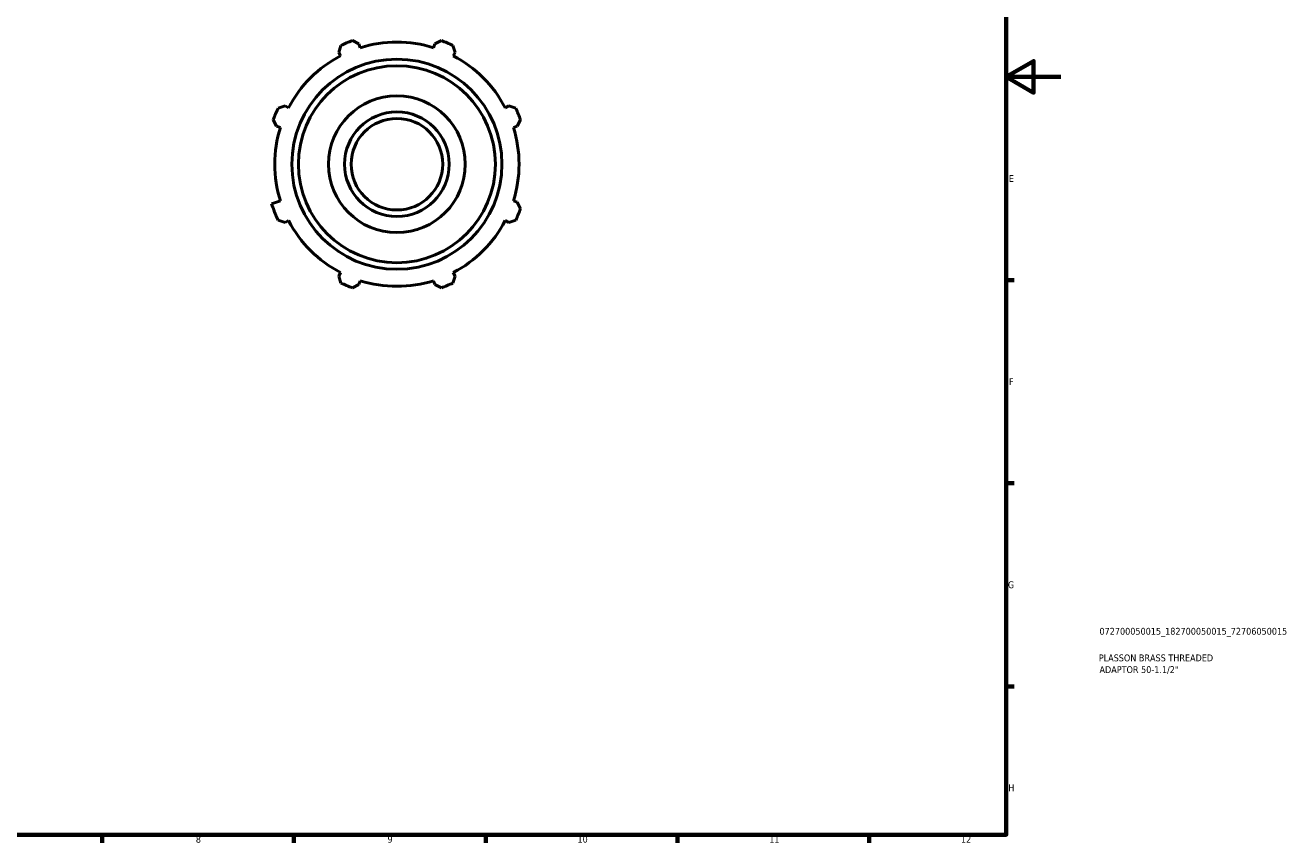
# Model space of a CAD drawing. Header units: millimetres. Extents: x 0 to 925, y 0 to 594.
# Tile 3 of 4: x 462 to 925, y 17 to 316. Entities that reach past the tile are written whole.
import ezdxf

# ---------------------------------------------------------------- set-up
doc = ezdxf.new("R2010")
doc.units = ezdxf.units.MM
for name, color, linetype, lineweight in [('Border (ISO)', 7, 'Continuous', 70), ('Title (ISO)', 7, 'Continuous', 50), ('Visible (ISO)', 7, 'Continuous', 50)]:
    doc.layers.add(name, color=color, linetype=linetype, lineweight=lineweight)
doc.styles.add('Note Text (ISO)', font='tahoma.ttf')

# ---------------------------------------------------------------- blocks, each defined once
blk = doc.blocks.new('Borders Default Border')
at = {"layer": 'Border (ISO)'}
for p, q in [((821, 222.75), (823.9, 222.75)), ((821, 148.5), (823.9, 148.5)), ((821, 74.25), (823.9, 74.25)), ((490.58, 20), (490.58, 17.1)), ((560.67, 20), (560.67, 17.1)), ((630.75, 20), (630.75, 17.1)), ((700.83, 20), (700.83, 17.1)), ((770.92, 20), (770.92, 17.1))]:
    blk.add_line(p, q, dxfattribs=at)
at = {"layer": 'Border (ISO)', "flags": 128}
for points in [[(20, 20), (20, 574), (821, 574), (821, 20), (20, 20)], [(841, 297), (821, 297), (831, 302.77), (831, 291.23), (821, 297)]]:
    blk.add_lwpolyline(points, dxfattribs=at)
at = {"layer": 'Border (ISO)', "color": 232, "true_color": 0xca0064, "char_height": 2.5, "attachment_point": 7, "style": 'Note Text (ISO)'}
for s, insert in [('E', (821.94, 258.63)), ('F', (822, 184.38)), ('G', (821.61, 110.08)), ('H', (821.74, 35.88)), ('8', (524.81, 17.04)), ('9', (594.88, 17.05)), ('10', (664.29, 17.05)), ('11', (734.37, 17.1)), ('12', (804.46, 17.1))]:
    blk.add_mtext(s, dxfattribs=dict(at, insert=insert))
blk = doc.blocks.new('Title Blocks ISO')
at = {"layer": 'Title (ISO)', "color": 232, "true_color": 0xca0064, "style": 'Note Text (ISO)'}
for tag, p in [('PART_NUMBER_001', (34.08, 73.13)), ('DESCRIPTION_001', (33.84, 63.4)), ('DESCRIPTION_002', (34.09, 59.12))]:
    blk.add_attdef(tag, p, '', height=2.5, dxfattribs=at)

msp = doc.modelspace()

# ---------------------------------------------------------------- linework, layer by layer
at = {"layer": 'Visible (ISO)'}
for p, q in [((582.041, 310.269), (584.438, 309.052)), ((612.151, 309.052), (614.548, 310.269)), ((577.017, 305.978), (577.851, 308.533)), ((577.017, 305.978), (577.682, 304.7)), ((584.871, 307.678), (584.438, 309.052)), ((612.151, 309.052), (611.718, 307.678)), ((618.738, 308.533), (619.572, 305.978)), ((618.907, 304.7), (619.572, 305.978)), ((554.866, 285.548), (557.421, 286.382)), ((558.698, 285.717), (557.421, 286.382)), ((639.168, 286.382), (637.891, 285.717)), ((639.168, 286.382), (641.723, 285.548)), ((554.347, 278.961), (553.13, 281.357)), ((554.347, 278.961), (555.72, 278.528)), ((640.868, 278.528), (642.242, 278.961)), ((643.459, 281.357), (642.242, 278.961)), ((555.72, 251.681), (552.516, 250.67)), ((642.242, 251.248), (640.868, 251.681)), ((642.242, 251.248), (643.459, 248.851)), ((557.421, 243.827), (554.866, 244.661)), ((557.421, 243.827), (558.698, 244.492)), ((637.891, 244.492), (639.168, 243.827)), ((641.723, 244.661), (639.168, 243.827)), ((577.682, 225.508), (577.017, 224.231)), ((577.851, 221.675), (577.017, 224.231)), ((584.438, 221.157), (584.871, 222.53)), ((611.718, 222.53), (612.151, 221.157)), ((619.572, 224.231), (618.738, 221.675)), ((619.572, 224.231), (618.907, 225.508)), ((584.438, 221.157), (582.041, 219.94)), ((614.548, 219.94), (612.151, 221.157))]:
    msp.add_line(p, q, dxfattribs=at)
for radius in [38.4, 36, 25, 19.121, 16.731]:
    msp.add_circle((598.294, 265.104), radius, dxfattribs=at)
for radius, start, end in [(48, 109.79198, 115.20802), (48, 64.79198, 70.20802), (44.64, 72.5, 107.5), (44.64, 117.5, 152.5), (44.64, 27.5, 62.5), (48, 154.79198, 160.20802), (48, 19.79198, 25.20802), (44.64, 162.5, 197.5), (44.64, 342.5, 17.5), (48, 197.5, 205.20802), (48, 334.79198, 340.20802), (44.64, 207.5, 242.5), (44.64, 297.5, 332.5), (44.64, 252.5, 287.5), (48, 244.79198, 250.20802), (48, 289.79198, 295.20802)]:
    msp.add_arc((598.294, 265.104), radius, start, end, dxfattribs=at)

# ---------------------------------------------------------------- block references
msp.add_blockref('Borders Default Border', (0, 0))
msp.add_blockref('Title Blocks ISO', (821, 20)).add_auto_attribs({'PART_NUMBER_001': '072700050015_182700050015_72706050015', 'DESCRIPTION_001': 'PLASSON BRASS THREADED', 'DESCRIPTION_002': 'ADAPTOR 50-1.1/2"'})

doc.saveas('drawing.dxf')
